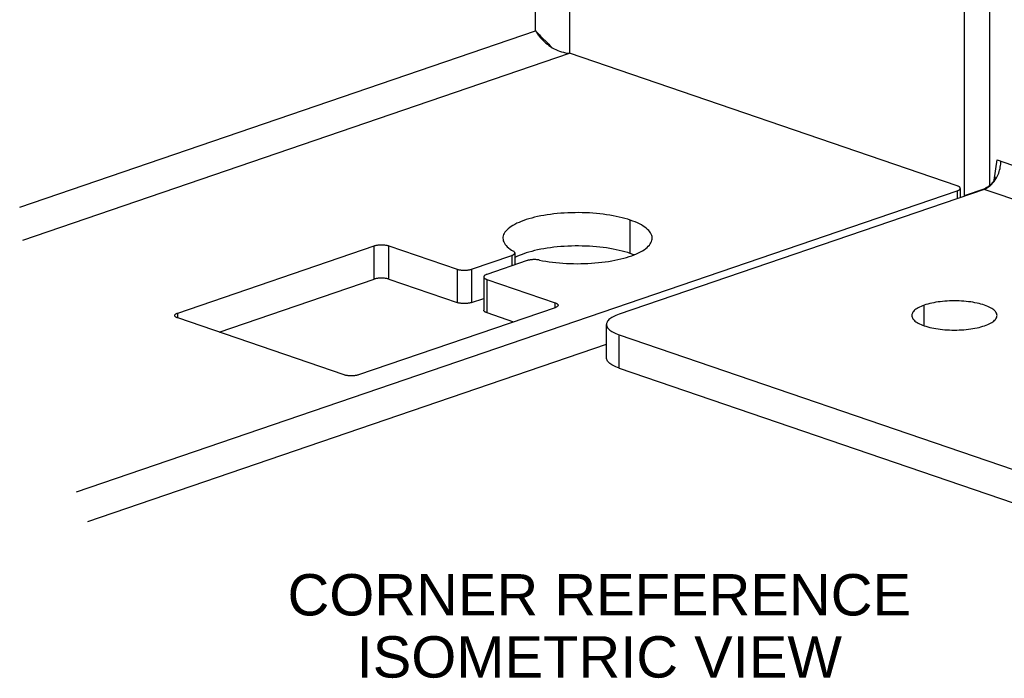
# Model space of a CAD drawing. Header units: inches. Extents: x 0 to 77.3, y 0 to 50.
# Tile 2 of 42: x 8.6 to 17.8, y 28.2 to 34.3. Entities that reach past the tile are written whole.
import ezdxf

# ---------------------------------------------------------------- set-up
doc = ezdxf.new("R2010")
doc.units = ezdxf.units.IN
doc.header["$LTSCALE"] = 4.25
doc.header["$MEASUREMENT"] = 0
doc.layers.get('0').update_dxf_attribs({"linetype": 'CONTINUOUS'})
doc.layers.add('DIMENSIONS', color=7, linetype='CONTINUOUS')
doc.styles.get("Standard").update_dxf_attribs({"font": 'arial.ttf'})

msp = doc.modelspace()

# ---------------------------------------------------------------- linework, layer by layer
at = {"color": 7, "linetype": 'Continuous'}
for p, q in [((13.4542, 34.2427), (13.4542, 42.2806)), ((13.7692, 42.1783), (13.7692, 34.0334)), ((17.4557, 32.7068), (17.4557, 41.6411)), ((8.6416, 32.5967), (13.4542, 34.2427)), ((13.4542, 34.2427), (13.4618, 34.2301)), ((13.4542, 34.2427), (13.4627, 34.2333)), ((13.4618, 34.2301), (13.4702, 34.2173)), ((13.4627, 34.2333), (13.4716, 34.2237)), ((13.4702, 34.2173), (13.4793, 34.2043)), ((13.4716, 34.2237), (13.4808, 34.214)), ((13.479, 34.2048), (13.4877, 34.1988)), ((13.4793, 34.2043), (13.4892, 34.1914)), ((13.4808, 34.214), (13.4904, 34.2041)), ((13.4877, 34.1988), (13.5033, 34.187)), ((13.4892, 34.1914), (13.5, 34.1784)), ((13.4904, 34.2041), (13.5004, 34.194)), ((13.5, 34.1784), (13.5114, 34.1656)), ((13.5004, 34.194), (13.5106, 34.1838)), ((13.5033, 34.187), (13.5181, 34.1749)), ((13.5106, 34.1838), (13.5654, 34.1296)), ((13.5181, 34.1749), (13.5319, 34.1625)), ((13.5114, 34.1656), (13.5236, 34.153)), ((13.5236, 34.153), (13.5365, 34.1406)), ((13.5319, 34.1625), (13.5387, 34.156)), ((13.5365, 34.1406), (13.5501, 34.1286)), ((13.5501, 34.1286), (13.5643, 34.117)), ((13.5643, 34.117), (13.5791, 34.1059)), ((13.5654, 34.1296), (13.5769, 34.1182)), ((13.5769, 34.1182), (13.5884, 34.1066)), ((13.5791, 34.1059), (13.5945, 34.0953)), ((13.5884, 34.1066), (13.6001, 34.0947)), ((13.5945, 34.0953), (13.6104, 34.0854)), ((13.6001, 34.0947), (13.607, 34.0875)), ((13.6104, 34.0854), (13.6268, 34.0762)), ((8.6715, 32.2899), (13.7692, 34.0334)), ((13.6268, 34.0762), (13.6436, 34.0677)), ((13.6436, 34.0677), (13.6608, 34.06)), ((13.6608, 34.06), (13.6784, 34.0532)), ((13.6784, 34.0532), (13.6962, 34.0473)), ((13.6962, 34.0473), (13.7143, 34.0423)), ((13.7143, 34.0423), (13.7325, 34.0383)), ((13.7325, 34.0383), (13.7508, 34.0354)), ((13.7508, 34.0354), (13.7692, 34.0334)), ((17.3882, 32.7957), (13.7692, 34.0334)), ((17.3933, 32.7938), (17.3882, 32.7957)), ((17.3979, 32.7918), (17.3933, 32.7938)), ((17.402, 32.7896), (17.3979, 32.7918)), ((9.1706, 29.9389), (17.3882, 32.7495)), ((17.3882, 32.7495), (17.3933, 32.7514)), ((17.3882, 32.7495), (17.3882, 32.6773)), ((17.3933, 32.7514), (17.3979, 32.7534)), ((17.3979, 32.7534), (17.402, 32.7555)), ((17.4057, 32.7874), (17.402, 32.7896)), ((17.402, 32.7555), (17.4057, 32.7578)), ((17.4088, 32.7851), (17.4057, 32.7874)), ((17.4057, 32.7578), (17.4088, 32.7601)), ((17.4114, 32.7827), (17.4088, 32.7851)), ((17.4088, 32.7601), (17.4114, 32.7625)), ((17.4135, 32.7802), (17.4114, 32.7827)), ((17.4114, 32.7625), (17.4135, 32.765)), ((17.4149, 32.7777), (17.4135, 32.7802)), ((17.4135, 32.765), (17.4149, 32.7675)), ((17.4158, 32.7751), (17.4149, 32.7777)), ((17.4149, 32.7675), (17.4158, 32.77)), ((17.4161, 32.7726), (17.4158, 32.7751)), ((17.4158, 32.77), (17.4161, 32.7726)), ((17.4161, 32.7726), (17.4161, 32.6869)), ((17.4555, 32.7003), (17.4557, 32.7068)), ((17.4557, 32.7068), (17.648, 32.7726)), ((13.5319, 32.5199), (13.5023, 32.5145)), ((13.5622, 32.5248), (13.5319, 32.5199)), ((13.5932, 32.5293), (13.5622, 32.5248)), ((13.6247, 32.5332), (13.5932, 32.5293)), ((13.6568, 32.5365), (13.6247, 32.5332)), ((13.6893, 32.5394), (13.6568, 32.5365)), ((13.7221, 32.5417), (13.6893, 32.5394)), ((13.7553, 32.5435), (13.7221, 32.5417)), ((13.7886, 32.5447), (13.7553, 32.5435)), ((13.8221, 32.5453), (13.7886, 32.5447)), ((13.8556, 32.5455), (13.8221, 32.5453)), ((13.8891, 32.545), (13.8556, 32.5455)), ((13.9226, 32.544), (13.8891, 32.545)), ((13.9558, 32.5425), (13.9226, 32.544)), ((13.9888, 32.5404), (13.9558, 32.5425)), ((14.0214, 32.5378), (13.9888, 32.5404)), ((14.0537, 32.5346), (14.0214, 32.5378)), ((14.0854, 32.5309), (14.0537, 32.5346)), ((14.1166, 32.5267), (14.0854, 32.5309)), ((14.1472, 32.522), (14.1166, 32.5267)), ((14.1771, 32.5168), (14.1472, 32.522)), ((14.2062, 32.5111), (14.1771, 32.5168)), ((13.2433, 32.4267), (13.2272, 32.4166)), ((13.2608, 32.4365), (13.2433, 32.4267)), ((13.2797, 32.446), (13.2608, 32.4365)), ((13.2999, 32.4551), (13.2797, 32.446)), ((13.3213, 32.4639), (13.2999, 32.4551)), ((13.344, 32.4724), (13.3213, 32.4639)), ((13.3678, 32.4805), (13.344, 32.4724)), ((13.3927, 32.4882), (13.3678, 32.4805)), ((13.4187, 32.4954), (13.3927, 32.4882)), ((13.4457, 32.5022), (13.4187, 32.4954)), ((13.4736, 32.5086), (13.4457, 32.5022)), ((13.5023, 32.5145), (13.4736, 32.5086)), ((14.2345, 32.5049), (14.2062, 32.5111)), ((14.2618, 32.4982), (14.2345, 32.5049)), ((14.2882, 32.4912), (14.2618, 32.4982)), ((14.3136, 32.4837), (14.2882, 32.4912)), ((14.3379, 32.4758), (14.3136, 32.4837)), ((14.3379, 32.1648), (14.3379, 32.4758)), ((14.361, 32.4674), (14.3379, 32.4758)), ((14.383, 32.4588), (14.361, 32.4674)), ((14.4037, 32.4497), (14.383, 32.4588)), ((14.4231, 32.4404), (14.4037, 32.4497)), ((14.4411, 32.4307), (14.4231, 32.4404)), ((14.4578, 32.4208), (14.4411, 32.4307)), ((13.1564, 32.3404), (13.1526, 32.329)), ((13.1619, 32.3518), (13.1564, 32.3404)), ((13.1689, 32.363), (13.1619, 32.3518)), ((13.1775, 32.3741), (13.1689, 32.363)), ((13.1877, 32.385), (13.1775, 32.3741)), ((13.1994, 32.3958), (13.1877, 32.385)), ((13.2126, 32.4063), (13.1994, 32.3958)), ((13.2272, 32.4166), (13.2126, 32.4063)), ((14.473, 32.4105), (14.4578, 32.4208)), ((14.4868, 32.4001), (14.473, 32.4105)), ((14.4991, 32.3894), (14.4868, 32.4001)), ((14.5099, 32.3785), (14.4991, 32.3894)), ((14.5192, 32.3675), (14.5099, 32.3785)), ((14.5269, 32.3564), (14.5192, 32.3675)), ((14.533, 32.3451), (14.5269, 32.3564)), ((14.5375, 32.3337), (14.533, 32.3451)), ((14.5404, 32.3223), (14.5375, 32.3337)), ((11.9605, 32.2392), (11.9667, 32.2406)), ((11.9667, 32.2406), (11.9732, 32.2419)), ((11.9732, 32.2419), (11.98, 32.2429)), ((11.98, 32.2429), (11.9871, 32.2438)), ((11.9871, 32.2438), (11.9943, 32.2445)), ((11.9943, 32.2445), (12.0016, 32.245)), ((12.0016, 32.245), (12.0091, 32.2453)), ((12.0091, 32.2453), (12.0166, 32.2454)), ((12.0166, 32.2454), (12.024, 32.2453)), ((12.024, 32.2453), (12.0315, 32.245)), ((12.0315, 32.245), (12.0388, 32.2445)), ((12.0388, 32.2445), (12.0461, 32.2438)), ((12.0461, 32.2438), (12.0531, 32.2429)), ((12.0531, 32.2429), (12.0599, 32.2419)), ((12.0599, 32.2419), (12.0664, 32.2406)), ((12.0664, 32.2406), (12.0727, 32.2392)), ((13.1503, 32.3176), (13.1497, 32.3074)), ((13.1497, 32.3074), (13.1497, 32.3061)), ((13.1497, 32.3061), (13.1507, 32.2947)), ((13.1526, 32.329), (13.1503, 32.3176)), ((13.1507, 32.2947), (13.1533, 32.2832)), ((13.1533, 32.2832), (13.1575, 32.2718)), ((13.1575, 32.2718), (13.1633, 32.2605)), ((13.1633, 32.2605), (13.1707, 32.2494)), ((13.1707, 32.2494), (13.1797, 32.2383)), ((14.5057, 32.2318), (14.5156, 32.2428)), ((14.5156, 32.2428), (14.5239, 32.2539)), ((14.5239, 32.2539), (14.5307, 32.2651)), ((14.5307, 32.2651), (14.5358, 32.2765)), ((14.5358, 32.2765), (14.5394, 32.2879)), ((14.5394, 32.2879), (14.5413, 32.2993)), ((14.5417, 32.3108), (14.5404, 32.3223)), ((14.5413, 32.2993), (14.5417, 32.3074)), ((14.5417, 32.3074), (14.5417, 32.3108)), ((10.1154, 31.6087), (11.9491, 32.2359)), ((11.9491, 32.2359), (11.9546, 32.2376)), ((11.9491, 31.9249), (11.9491, 32.2359)), ((11.9546, 32.2376), (11.9605, 32.2392)), ((12.0727, 32.2392), (12.0785, 32.2376)), ((12.0785, 32.2376), (12.0841, 32.2359)), ((12.0841, 31.9249), (12.0841, 32.2359)), ((12.0841, 32.2359), (12.7219, 32.0177)), ((13.1797, 32.2383), (13.1902, 32.2274)), ((13.1902, 32.2274), (13.2022, 32.2167)), ((13.2022, 32.2167), (13.2157, 32.2062)), ((13.2157, 32.2062), (13.2307, 32.196)), ((13.2307, 32.196), (13.2471, 32.1859)), ((13.2373, 32.1479), (13.2417, 32.1498)), ((13.2417, 32.1498), (13.2457, 32.1518)), ((13.2457, 32.1518), (13.2492, 32.1539)), ((13.2505, 32.1838), (13.2471, 32.1859)), ((13.2492, 32.1539), (13.2523, 32.156)), ((13.2534, 32.1816), (13.2505, 32.1838)), ((13.2523, 32.156), (13.2549, 32.1582)), ((13.2558, 32.1794), (13.2534, 32.1816)), ((13.2549, 32.1582), (13.257, 32.1605)), ((13.2577, 32.1771), (13.2558, 32.1794)), ((13.257, 32.1605), (13.2586, 32.1628)), ((13.2592, 32.1748), (13.2577, 32.1771)), ((13.2586, 32.1628), (13.2598, 32.1652)), ((13.2601, 32.1724), (13.2592, 32.1748)), ((13.2598, 32.1652), (13.2604, 32.1676)), ((13.2605, 32.17), (13.2601, 32.1724)), ((13.2604, 32.1676), (13.2605, 32.1693)), ((13.2605, 32.1693), (13.2605, 32.17)), ((13.2605, 32.1693), (13.2605, 32.0588)), ((14.3517, 32.144), (14.3741, 32.1525)), ((14.3741, 32.1525), (14.3954, 32.1614)), ((14.3954, 32.1614), (14.4153, 32.1706)), ((14.4153, 32.1706), (14.4339, 32.1801)), ((14.4339, 32.1801), (14.4511, 32.19)), ((14.4511, 32.19), (14.467, 32.2001)), ((14.467, 32.2001), (14.4814, 32.2105)), ((14.4814, 32.2105), (14.4943, 32.221)), ((14.4943, 32.221), (14.5057, 32.2318)), ((12.8569, 32.0177), (13.2326, 32.1462)), ((13.3743, 32.0977), (12.9986, 31.9692)), ((13.2326, 32.1462), (13.2373, 32.1479)), ((13.2326, 32.1462), (13.2326, 32.0492)), ((13.3794, 32.0993), (13.3743, 32.0977)), ((13.3849, 32.1008), (13.3794, 32.0993)), ((13.3907, 32.1022), (13.3849, 32.1008)), ((13.3967, 32.1034), (13.3907, 32.1022)), ((13.403, 32.1045), (13.3967, 32.1034)), ((13.4095, 32.1053), (13.403, 32.1045)), ((13.4162, 32.1061), (13.4095, 32.1053)), ((13.423, 32.1066), (13.4162, 32.1061)), ((13.4299, 32.107), (13.423, 32.1066)), ((13.4369, 32.1072), (13.4299, 32.107)), ((13.4439, 32.1073), (13.4369, 32.1072)), ((13.4509, 32.1071), (13.4439, 32.1073)), ((13.4578, 32.1068), (13.4509, 32.1071)), ((13.4647, 32.1063), (13.4578, 32.1068)), ((13.4714, 32.1057), (13.4647, 32.1063)), ((13.478, 32.1048), (13.4714, 32.1057)), ((13.4843, 32.1038), (13.478, 32.1048)), ((13.4905, 32.1027), (13.4843, 32.1038)), ((13.4905, 32.1027), (13.5198, 32.0971)), ((13.5198, 32.0971), (13.5498, 32.092)), ((13.5498, 32.092), (13.5805, 32.0873)), ((13.5805, 32.0873), (13.6118, 32.0832)), ((13.6118, 32.0832), (13.6436, 32.0796)), ((13.6436, 32.0796), (13.6759, 32.0766)), ((13.6759, 32.0766), (13.7087, 32.074)), ((13.7087, 32.074), (13.7417, 32.072)), ((13.7417, 32.072), (13.775, 32.0706)), ((13.775, 32.0706), (13.8084, 32.0697)), ((13.8084, 32.0697), (13.8419, 32.0694)), ((13.8419, 32.0694), (13.8755, 32.0696)), ((13.8755, 32.0696), (13.9089, 32.0704)), ((13.9089, 32.0704), (13.9423, 32.0717)), ((13.9423, 32.0717), (13.9754, 32.0735)), ((13.9754, 32.0735), (14.0082, 32.0759)), ((14.0082, 32.0759), (14.0406, 32.0789)), ((14.0406, 32.0789), (14.0725, 32.0824)), ((14.0725, 32.0824), (14.104, 32.0864)), ((14.104, 32.0864), (14.1348, 32.0909)), ((14.1348, 32.0909), (14.165, 32.0959)), ((14.165, 32.0959), (14.1944, 32.1014)), ((14.1944, 32.1014), (14.223, 32.1074)), ((14.223, 32.1074), (14.2508, 32.1138)), ((14.2508, 32.1138), (14.2776, 32.1207)), ((14.2776, 32.1207), (14.3034, 32.1281)), ((14.3034, 32.1281), (14.3281, 32.1358)), ((14.3281, 32.1358), (14.3517, 32.144)), ((12.7219, 32.0177), (12.7219, 31.7067)), ((12.7219, 32.0177), (12.7274, 32.016)), ((12.7274, 32.016), (12.7333, 32.0144)), ((12.7333, 32.0144), (12.7395, 32.013)), ((12.7395, 32.013), (12.7461, 32.0117)), ((12.7461, 32.0117), (12.7529, 32.0106)), ((12.7529, 32.0106), (12.7599, 32.0097)), ((12.7599, 32.0097), (12.7671, 32.009)), ((12.7671, 32.009), (12.7745, 32.0085)), ((12.7745, 32.0085), (12.7819, 32.0082)), ((12.7819, 32.0082), (12.7894, 32.0081)), ((12.7894, 32.0081), (12.7969, 32.0082)), ((12.7969, 32.0082), (12.8043, 32.0085)), ((12.8043, 32.0085), (12.8117, 32.009)), ((12.8117, 32.009), (12.8189, 32.0097)), ((12.8189, 32.0097), (12.8259, 32.0106)), ((12.8259, 32.0106), (12.8327, 32.0117)), ((12.8327, 32.0117), (12.8393, 32.013)), ((12.8393, 32.013), (12.8455, 32.0144)), ((12.8455, 32.0144), (12.8514, 32.016)), ((12.8514, 32.016), (12.8569, 32.0177)), ((12.8569, 32.0177), (12.8569, 31.7067)), ((12.9889, 31.9653), (12.9847, 31.9632)), ((12.9935, 31.9673), (12.9889, 31.9653)), ((12.9986, 31.9692), (12.9935, 31.9673)), ((12.971, 31.9487), (12.9707, 31.9461)), ((12.9707, 31.9461), (12.9707, 31.6352)), ((12.9707, 31.9461), (12.971, 31.9436)), ((12.9718, 31.9512), (12.971, 31.9487)), ((12.971, 31.9436), (12.9718, 31.941)), ((12.9733, 31.9538), (12.9718, 31.9512)), ((12.9718, 31.941), (12.9733, 31.9385)), ((12.9753, 31.9562), (12.9733, 31.9538)), ((12.9733, 31.9385), (12.9753, 31.936)), ((12.9779, 31.9586), (12.9753, 31.9562)), ((12.9753, 31.936), (12.9779, 31.9336)), ((12.9811, 31.961), (12.9779, 31.9586)), ((12.9779, 31.9336), (12.9811, 31.9313)), ((12.9847, 31.9632), (12.9811, 31.961)), ((12.9811, 31.9313), (12.9847, 31.9291)), ((12.9847, 31.9291), (12.9889, 31.9269)), ((12.9889, 31.9269), (12.9935, 31.9249)), ((12.9935, 31.9249), (12.9986, 31.9231)), ((12.9986, 31.9231), (12.9986, 31.6121)), ((12.9986, 31.9231), (13.6365, 31.7049)), ((13.6365, 31.6587), (13.6365, 31.7049)), ((13.6365, 31.7049), (13.6416, 31.703)), ((13.6416, 31.703), (13.6462, 31.701)), ((13.6462, 31.701), (13.6504, 31.6989)), ((13.6504, 31.6989), (13.654, 31.6966)), ((13.654, 31.6966), (13.6572, 31.6943)), ((13.6572, 31.6943), (13.6598, 31.6919)), ((13.6598, 31.6919), (13.6618, 31.6894)), ((10.0921, 31.5957), (10.0947, 31.5981)), ((10.0947, 31.5981), (10.0978, 31.6004)), ((10.0978, 31.6004), (10.1015, 31.6027)), ((10.1015, 31.6027), (10.1057, 31.6048)), ((10.1057, 31.6048), (10.1103, 31.6068)), ((10.1103, 31.6068), (10.1154, 31.6087)), ((10.1154, 31.5625), (10.1154, 31.6087)), ((13.6365, 31.6587), (11.8028, 31.0316)), ((13.6416, 31.6606), (13.6365, 31.6587)), ((13.6462, 31.6626), (13.6416, 31.6606)), ((13.6504, 31.6648), (13.6462, 31.6626)), ((13.654, 31.667), (13.6504, 31.6648)), ((13.6572, 31.6693), (13.654, 31.667)), ((13.6598, 31.6717), (13.6572, 31.6693)), ((13.6618, 31.6742), (13.6598, 31.6717)), ((13.6618, 31.6894), (13.6633, 31.6869)), ((13.6633, 31.6767), (13.6618, 31.6742)), ((13.6633, 31.6869), (13.6641, 31.6844)), ((13.6641, 31.6793), (13.6633, 31.6767)), ((13.6641, 31.6844), (13.6644, 31.6818)), ((13.6644, 31.6818), (13.6641, 31.6793)), ((17.0799, 31.4898), (17.0799, 31.6822)), ((10.0874, 31.5856), (10.0877, 31.5882)), ((10.0877, 31.5831), (10.0874, 31.5856)), ((10.0877, 31.5882), (10.0886, 31.5907)), ((10.0886, 31.5805), (10.0877, 31.5831)), ((10.0886, 31.5907), (10.0901, 31.5932)), ((10.0901, 31.578), (10.0886, 31.5805)), ((10.0901, 31.5932), (10.0921, 31.5957)), ((10.0921, 31.5755), (10.0901, 31.578)), ((10.0947, 31.5731), (10.0921, 31.5755)), ((10.0978, 31.5708), (10.0947, 31.5731)), ((10.1015, 31.5686), (10.0978, 31.5708)), ((10.1057, 31.5664), (10.1015, 31.5686)), ((10.1103, 31.5644), (10.1057, 31.5664)), ((10.1154, 31.5625), (10.1103, 31.5644)), ((11.6678, 31.0316), (10.1154, 31.5625)), ((14.116, 31.1909), (14.116, 31.5018)), ((14.2325, 31.0947), (14.2325, 31.4056)), ((14.1166, 31.1832), (14.116, 31.1909)), ((14.1185, 31.1756), (14.1166, 31.1832)), ((14.1216, 31.1681), (14.1185, 31.1756)), ((14.1259, 31.1606), (14.1216, 31.1681)), ((14.1315, 31.1532), (14.1259, 31.1606)), ((14.1383, 31.1459), (14.1315, 31.1532)), ((14.1463, 31.1388), (14.1383, 31.1459)), ((14.1554, 31.1319), (14.1463, 31.1388)), ((14.1656, 31.1251), (14.1554, 31.1319)), ((14.1769, 31.1185), (14.1656, 31.1251)), ((14.1893, 31.1122), (14.1769, 31.1185)), ((14.2027, 31.1061), (14.1893, 31.1122)), ((14.2171, 31.1002), (14.2027, 31.1061)), ((14.2325, 31.0947), (14.2171, 31.1002)), ((14.2325, 31.0947), (22.2121, 28.3655)), ((11.6733, 31.0298), (11.6678, 31.0316)), ((11.6792, 31.0283), (11.6733, 31.0298)), ((11.6854, 31.0268), (11.6792, 31.0283)), ((11.692, 31.0256), (11.6854, 31.0268)), ((11.6988, 31.0245), (11.692, 31.0256)), ((11.7058, 31.0236), (11.6988, 31.0245)), ((11.713, 31.0229), (11.7058, 31.0236)), ((11.7204, 31.0224), (11.713, 31.0229)), ((11.7278, 31.0221), (11.7204, 31.0224)), ((11.7353, 31.022), (11.7278, 31.0221)), ((11.7428, 31.0221), (11.7353, 31.022)), ((11.7503, 31.0224), (11.7428, 31.0221)), ((11.7576, 31.0229), (11.7503, 31.0224)), ((11.7648, 31.0236), (11.7576, 31.0229)), ((11.7718, 31.0245), (11.7648, 31.0236)), ((11.7787, 31.0256), (11.7718, 31.0245)), ((11.7852, 31.0268), (11.7787, 31.0256)), ((11.7914, 31.0283), (11.7852, 31.0268)), ((11.7973, 31.0298), (11.7914, 31.0283)), ((11.8028, 31.0316), (11.7973, 31.0298))]:
    msp.add_line(p, q, dxfattribs=at)
at = {"color": 3, "linetype": 'Continuous'}
for p, q in [((17.6896, 41.561), (17.6896, 32.7988)), ((17.7339, 32.8499), (17.7601, 33.0378)), ((17.7601, 33.0378), (23.4334, 31.0974)), ((17.7899, 32.9706), (17.7922, 32.9845)), ((17.7922, 32.9845), (17.7938, 32.9984)), ((17.7938, 32.9984), (17.7948, 33.0122)), ((17.7948, 33.0122), (17.7952, 33.0258)), ((17.7571, 32.8763), (17.7634, 32.889)), ((17.7634, 32.889), (17.7693, 32.902)), ((17.7693, 32.902), (17.7746, 32.9154)), ((17.7746, 32.9154), (17.7793, 32.929)), ((17.7793, 32.929), (17.7835, 32.9427)), ((17.7835, 32.9427), (17.787, 32.9566)), ((17.787, 32.9566), (17.7899, 32.9706)), ((17.683, 32.7934), (17.6796, 32.7909)), ((17.681, 32.7856), (17.6907, 32.793)), ((17.6862, 32.796), (17.683, 32.7934)), ((17.6893, 32.7986), (17.6862, 32.796)), ((17.6924, 32.8012), (17.6893, 32.7986)), ((17.6907, 32.793), (17.7002, 32.8012)), ((17.6954, 32.8038), (17.6924, 32.8012)), ((17.6983, 32.8065), (17.6954, 32.8038)), ((17.7011, 32.8092), (17.6983, 32.8065)), ((17.7002, 32.8012), (17.7094, 32.8101)), ((17.7039, 32.8119), (17.7011, 32.8092)), ((17.7065, 32.8147), (17.7039, 32.8119)), ((17.7091, 32.8174), (17.7065, 32.8147)), ((17.7116, 32.8202), (17.7091, 32.8174)), ((17.7094, 32.8101), (17.7183, 32.8197)), ((17.7141, 32.823), (17.7116, 32.8202)), ((17.7164, 32.8258), (17.7141, 32.823)), ((17.7187, 32.8286), (17.7164, 32.8258)), ((17.7183, 32.8197), (17.7268, 32.8299)), ((17.7209, 32.8313), (17.7187, 32.8286)), ((17.7231, 32.8341), (17.7209, 32.8313)), ((17.7251, 32.8369), (17.7231, 32.8341)), ((17.7271, 32.8396), (17.7251, 32.8369)), ((17.7268, 32.8299), (17.735, 32.8407)), ((17.729, 32.8423), (17.7271, 32.8396)), ((17.7308, 32.845), (17.729, 32.8423)), ((17.7325, 32.8476), (17.7308, 32.845)), ((17.7342, 32.8503), (17.7325, 32.8476)), ((17.7358, 32.8528), (17.7342, 32.8503)), ((17.735, 32.8407), (17.7428, 32.8521)), ((17.7373, 32.8553), (17.7358, 32.8528)), ((17.7387, 32.8578), (17.7373, 32.8553)), ((17.74, 32.8602), (17.7387, 32.8578)), ((17.7412, 32.8625), (17.74, 32.8602)), ((17.7424, 32.8647), (17.7412, 32.8625)), ((17.7435, 32.8668), (17.7424, 32.8647)), ((17.7428, 32.8521), (17.7502, 32.864)), ((17.7444, 32.8689), (17.7435, 32.8668)), ((17.7453, 32.8708), (17.7444, 32.8689)), ((17.7461, 32.8726), (17.7453, 32.8708)), ((17.7468, 32.8741), (17.7461, 32.8726)), ((17.7474, 32.8755), (17.7468, 32.8741)), ((17.7478, 32.8766), (17.7474, 32.8755)), ((17.7481, 32.8774), (17.7478, 32.8766)), ((17.7483, 32.8779), (17.7481, 32.8774)), ((17.7483, 32.878), (17.7484, 32.8781)), ((17.7484, 32.8781), (17.7483, 32.8779)), ((17.7502, 32.864), (17.7571, 32.8763)), ((17.6385, 32.7629), (14.2325, 31.598)), ((23.3248, 30.8175), (17.6377, 32.7627)), ((17.6385, 32.7629), (17.6393, 32.7632)), ((17.6393, 32.7632), (17.6401, 32.7635)), ((17.6401, 32.7635), (17.6409, 32.7638)), ((17.6409, 32.7638), (17.6511, 32.768)), ((17.6409, 32.7638), (17.6429, 32.7672)), ((17.6429, 32.7672), (17.645, 32.7698)), ((17.645, 32.7698), (17.6472, 32.7716)), ((17.6472, 32.7716), (17.6482, 32.7721)), ((17.6499, 32.7729), (17.6482, 32.7721)), ((17.6539, 32.7749), (17.6499, 32.7729)), ((17.6511, 32.768), (17.6612, 32.773)), ((17.6578, 32.777), (17.6539, 32.7749)), ((17.6617, 32.7791), (17.6578, 32.777)), ((17.6612, 32.773), (17.6712, 32.7789)), ((17.6655, 32.7814), (17.6617, 32.7791)), ((17.6692, 32.7837), (17.6655, 32.7814)), ((17.6727, 32.786), (17.6692, 32.7837)), ((17.6712, 32.7789), (17.681, 32.7856)), ((17.6762, 32.7885), (17.6727, 32.786)), ((17.6796, 32.7909), (17.6762, 32.7885)), ((13.3213, 32.153), (13.2999, 32.1442)), ((13.344, 32.1615), (13.3213, 32.153)), ((13.3678, 32.1695), (13.344, 32.1615)), ((13.3927, 32.1772), (13.3678, 32.1695)), ((13.4187, 32.1845), (13.3927, 32.1772)), ((13.4457, 32.1913), (13.4187, 32.1845)), ((13.4736, 32.1976), (13.4457, 32.1913)), ((13.5023, 32.2035), (13.4736, 32.1976)), ((13.5319, 32.209), (13.5023, 32.2035)), ((13.5622, 32.2139), (13.5319, 32.209)), ((13.5932, 32.2183), (13.5622, 32.2139)), ((13.6247, 32.2222), (13.5932, 32.2183)), ((13.6568, 32.2256), (13.6247, 32.2222)), ((13.6893, 32.2284), (13.6568, 32.2256)), ((13.7221, 32.2307), (13.6893, 32.2284)), ((13.7553, 32.2325), (13.7221, 32.2307)), ((13.7886, 32.2337), (13.7553, 32.2325)), ((13.8221, 32.2344), (13.7886, 32.2337)), ((13.8556, 32.2345), (13.8221, 32.2344)), ((13.8891, 32.2341), (13.8556, 32.2345)), ((13.9226, 32.2331), (13.8891, 32.2341)), ((13.9558, 32.2315), (13.9226, 32.2331)), ((13.9888, 32.2294), (13.9558, 32.2315)), ((14.0214, 32.2268), (13.9888, 32.2294)), ((14.0537, 32.2236), (14.0214, 32.2268)), ((14.0854, 32.22), (14.0537, 32.2236)), ((14.1166, 32.2157), (14.0854, 32.22)), ((14.1472, 32.211), (14.1166, 32.2157)), ((14.1771, 32.2058), (14.1472, 32.211)), ((14.2062, 32.2001), (14.1771, 32.2058)), ((14.2345, 32.1939), (14.2062, 32.2001)), ((14.2618, 32.1873), (14.2345, 32.1939)), ((14.2882, 32.1802), (14.2618, 32.1873)), ((14.3136, 32.1727), (14.2882, 32.1802)), ((14.3379, 32.1648), (14.3136, 32.1727)), ((14.361, 32.1565), (14.3379, 32.1648)), ((14.3726, 32.1519), (14.361, 32.1565)), ((13.2608, 32.1255), (13.2605, 32.1253)), ((13.2797, 32.135), (13.2608, 32.1255)), ((13.2999, 32.1442), (13.2797, 32.135)), ((10.5025, 31.4301), (11.9491, 31.9249)), ((11.9546, 31.9266), (11.9491, 31.9249)), ((11.9605, 31.9282), (11.9546, 31.9266)), ((11.9667, 31.9297), (11.9605, 31.9282)), ((11.9732, 31.9309), (11.9667, 31.9297)), ((11.98, 31.932), (11.9732, 31.9309)), ((11.9871, 31.9329), (11.98, 31.932)), ((11.9943, 31.9336), (11.9871, 31.9329)), ((12.0016, 31.9341), (11.9943, 31.9336)), ((12.0091, 31.9344), (12.0016, 31.9341)), ((12.0166, 31.9345), (12.0091, 31.9344)), ((12.024, 31.9344), (12.0166, 31.9345)), ((12.0315, 31.9341), (12.024, 31.9344)), ((12.0388, 31.9336), (12.0315, 31.9341)), ((12.0461, 31.9329), (12.0388, 31.9336)), ((12.0531, 31.932), (12.0461, 31.9329)), ((12.0599, 31.9309), (12.0531, 31.932)), ((12.0664, 31.9297), (12.0599, 31.9309)), ((12.0727, 31.9282), (12.0664, 31.9297)), ((12.0785, 31.9266), (12.0727, 31.9282)), ((12.0841, 31.9249), (12.0785, 31.9266)), ((12.0841, 31.9249), (12.7219, 31.7067)), ((12.7274, 31.705), (12.7219, 31.7067)), ((12.7333, 31.7034), (12.7274, 31.705)), ((12.7395, 31.702), (12.7333, 31.7034)), ((12.7461, 31.7007), (12.7395, 31.702)), ((12.7529, 31.6997), (12.7461, 31.7007)), ((12.7599, 31.6988), (12.7529, 31.6997)), ((12.7671, 31.6981), (12.7599, 31.6988)), ((12.7745, 31.6976), (12.7671, 31.6981)), ((12.7819, 31.6973), (12.7745, 31.6976)), ((12.7894, 31.6972), (12.7819, 31.6973)), ((12.7969, 31.6973), (12.7894, 31.6972)), ((12.8043, 31.6976), (12.7969, 31.6973)), ((12.8117, 31.6981), (12.8043, 31.6976)), ((12.8189, 31.6988), (12.8117, 31.6981)), ((12.8259, 31.6997), (12.8189, 31.6988)), ((12.8327, 31.7007), (12.8259, 31.6997)), ((12.8393, 31.702), (12.8327, 31.7007)), ((12.8455, 31.7034), (12.8393, 31.702)), ((12.8514, 31.705), (12.8455, 31.7034)), ((12.8569, 31.7067), (12.8514, 31.705)), ((12.8569, 31.7067), (12.9707, 31.7457)), ((17.1132, 31.6924), (17.0962, 31.6874)), ((17.131, 31.6969), (17.1132, 31.6924)), ((17.1496, 31.7012), (17.131, 31.6969)), ((17.1688, 31.7051), (17.1496, 31.7012)), ((17.1886, 31.7086), (17.1688, 31.7051)), ((17.209, 31.7117), (17.1886, 31.7086)), ((17.2298, 31.7144), (17.209, 31.7117)), ((17.2511, 31.7167), (17.2298, 31.7144)), ((17.2727, 31.7186), (17.2511, 31.7167)), ((17.2945, 31.7201), (17.2727, 31.7186)), ((17.3166, 31.7212), (17.2945, 31.7201)), ((17.3389, 31.7218), (17.3166, 31.7212)), ((17.3612, 31.722), (17.3389, 31.7218)), ((17.3835, 31.7218), (17.3612, 31.722)), ((17.4057, 31.7212), (17.3835, 31.7218)), ((17.4278, 31.7201), (17.4057, 31.7212)), ((17.4497, 31.7186), (17.4278, 31.7201)), ((17.4713, 31.7167), (17.4497, 31.7186)), ((17.4925, 31.7144), (17.4713, 31.7167)), ((17.5134, 31.7117), (17.4925, 31.7144)), ((17.5337, 31.7086), (17.5134, 31.7117)), ((17.5535, 31.7051), (17.5337, 31.7086)), ((17.5728, 31.7012), (17.5535, 31.7051)), ((17.5913, 31.6969), (17.5728, 31.7012)), ((17.6091, 31.6924), (17.5913, 31.6969)), ((17.6262, 31.6874), (17.6091, 31.6924)), ((12.971, 31.6326), (12.9707, 31.6352)), ((12.9718, 31.6301), (12.971, 31.6326)), ((12.9733, 31.6276), (12.9718, 31.6301)), ((12.9753, 31.6251), (12.9733, 31.6276)), ((12.9779, 31.6227), (12.9753, 31.6251)), ((12.9811, 31.6204), (12.9779, 31.6227)), ((12.9847, 31.6181), (12.9811, 31.6204)), ((12.9889, 31.616), (12.9847, 31.6181)), ((12.9935, 31.614), (12.9889, 31.616)), ((12.9986, 31.6121), (12.9935, 31.614)), ((12.9986, 31.6121), (13.2494, 31.5263)), ((14.2325, 31.598), (14.2171, 31.5925)), ((16.9659, 31.6012), (16.9641, 31.5936)), ((16.9691, 31.6088), (16.9659, 31.6012)), ((16.9734, 31.6163), (16.9691, 31.6088)), ((16.979, 31.6237), (16.9734, 31.6163)), ((16.9858, 31.6309), (16.979, 31.6237)), ((16.9937, 31.6381), (16.9858, 31.6309)), ((17.0028, 31.645), (16.9937, 31.6381)), ((17.0131, 31.6518), (17.0028, 31.645)), ((17.0244, 31.6584), (17.0131, 31.6518)), ((17.0368, 31.6647), (17.0244, 31.6584)), ((17.0502, 31.6708), (17.0368, 31.6647)), ((17.0646, 31.6766), (17.0502, 31.6708)), ((17.0799, 31.6822), (17.0646, 31.6766)), ((17.0962, 31.6874), (17.0799, 31.6822)), ((17.6424, 31.6822), (17.6262, 31.6874)), ((17.6577, 31.6767), (17.6424, 31.6822)), ((17.6721, 31.6708), (17.6577, 31.6767)), ((17.6855, 31.6647), (17.6721, 31.6708)), ((17.6979, 31.6584), (17.6855, 31.6647)), ((17.7093, 31.6518), (17.6979, 31.6584)), ((17.7195, 31.645), (17.7093, 31.6518)), ((17.7286, 31.6381), (17.7195, 31.645)), ((17.7366, 31.6309), (17.7286, 31.6381)), ((17.7433, 31.6237), (17.7366, 31.6309)), ((17.7489, 31.6163), (17.7433, 31.6237)), ((17.7533, 31.6088), (17.7489, 31.6163)), ((17.7564, 31.6012), (17.7533, 31.6088)), ((17.7583, 31.5936), (17.7564, 31.6012)), ((14.1166, 31.5095), (14.116, 31.5018)), ((14.1185, 31.5171), (14.1166, 31.5095)), ((14.1216, 31.5246), (14.1185, 31.5171)), ((14.1259, 31.5321), (14.1216, 31.5246)), ((14.1315, 31.5395), (14.1259, 31.5321)), ((14.1383, 31.5468), (14.1315, 31.5395)), ((14.1463, 31.5539), (14.1383, 31.5468)), ((14.1554, 31.5608), (14.1463, 31.5539)), ((14.1656, 31.5676), (14.1554, 31.5608)), ((14.1769, 31.5742), (14.1656, 31.5676)), ((14.1893, 31.5805), (14.1769, 31.5742)), ((14.2027, 31.5866), (14.1893, 31.5805)), ((14.2171, 31.5925), (14.2027, 31.5866)), ((16.9641, 31.5936), (16.9634, 31.586)), ((16.9634, 31.586), (16.9641, 31.5784)), ((16.9641, 31.5784), (16.9659, 31.5708)), ((16.9659, 31.5708), (16.9691, 31.5632)), ((16.9691, 31.5632), (16.9734, 31.5557)), ((16.9734, 31.5557), (16.979, 31.5484)), ((16.979, 31.5484), (16.9858, 31.5411)), ((16.9858, 31.5411), (16.9937, 31.534)), ((16.9937, 31.534), (17.0028, 31.527)), ((17.0028, 31.527), (17.0131, 31.5202)), ((17.0131, 31.5202), (17.0244, 31.5136)), ((17.0244, 31.5136), (17.0368, 31.5073)), ((17.0368, 31.5073), (17.0502, 31.5012)), ((17.6721, 31.5012), (17.6855, 31.5073)), ((17.6855, 31.5073), (17.6979, 31.5136)), ((17.6979, 31.5136), (17.7093, 31.5202)), ((17.7093, 31.5202), (17.7195, 31.527)), ((17.7195, 31.527), (17.7286, 31.534)), ((17.7286, 31.534), (17.7366, 31.5411)), ((17.7366, 31.5411), (17.7433, 31.5484)), ((17.7433, 31.5484), (17.7489, 31.5557)), ((17.7489, 31.5557), (17.7533, 31.5632)), ((17.7533, 31.5632), (17.7564, 31.5708)), ((17.7564, 31.5708), (17.7583, 31.5784)), ((17.7589, 31.586), (17.7583, 31.5936)), ((17.7583, 31.5784), (17.7589, 31.586)), ((14.116, 31.5018), (14.1166, 31.4942)), ((14.1166, 31.4942), (14.1185, 31.4866)), ((14.1185, 31.4866), (14.1216, 31.479)), ((14.1216, 31.479), (14.1259, 31.4716)), ((14.1259, 31.4716), (14.1315, 31.4642)), ((14.1315, 31.4642), (14.1383, 31.4569)), ((14.1383, 31.4569), (14.1463, 31.4498)), ((14.1463, 31.4498), (14.1554, 31.4428)), ((14.1554, 31.4428), (14.1656, 31.436)), ((14.1656, 31.436), (14.1769, 31.4295)), ((14.1769, 31.4295), (14.1893, 31.4231)), ((14.1893, 31.4231), (14.2027, 31.417)), ((14.2027, 31.417), (14.2171, 31.4112)), ((17.0502, 31.5012), (17.0646, 31.4954)), ((17.0646, 31.4954), (17.0799, 31.4898)), ((17.0799, 31.4898), (17.0961, 31.4846)), ((17.0961, 31.4846), (17.1132, 31.4797)), ((17.1132, 31.4797), (17.131, 31.4751)), ((17.131, 31.4751), (17.1496, 31.4708)), ((17.1496, 31.4708), (17.1688, 31.467)), ((17.1688, 31.467), (17.1886, 31.4634)), ((17.1886, 31.4634), (17.209, 31.4603)), ((17.209, 31.4603), (17.2298, 31.4576)), ((17.2298, 31.4576), (17.2511, 31.4553)), ((17.2511, 31.4553), (17.2727, 31.4534)), ((17.2727, 31.4534), (17.2945, 31.4519)), ((17.2945, 31.4519), (17.3166, 31.4508)), ((17.3166, 31.4508), (17.3389, 31.4502)), ((17.3389, 31.4502), (17.3612, 31.45)), ((17.3612, 31.45), (17.3835, 31.4502)), ((17.3835, 31.4502), (17.4057, 31.4508)), ((17.4057, 31.4508), (17.4278, 31.4519)), ((17.4278, 31.4519), (17.4497, 31.4534)), ((17.4497, 31.4534), (17.4713, 31.4553)), ((17.4713, 31.4553), (17.4925, 31.4576)), ((17.4925, 31.4576), (17.5134, 31.4603)), ((17.5134, 31.4603), (17.5337, 31.4634)), ((17.5337, 31.4634), (17.5535, 31.467)), ((17.5535, 31.467), (17.5728, 31.4708)), ((17.5728, 31.4708), (17.5913, 31.4751)), ((17.5913, 31.4751), (17.6091, 31.4797)), ((17.6091, 31.4797), (17.6262, 31.4846)), ((17.6262, 31.4846), (17.6424, 31.4898)), ((17.6424, 31.4898), (17.6577, 31.4954)), ((17.6577, 31.4954), (17.6721, 31.5012)), ((14.2171, 31.4112), (14.2325, 31.4056)), ((14.2325, 31.4056), (22.3468, 28.6304)), ((9.276, 29.664), (14.116, 31.3194))]:
    msp.add_line(p, q, dxfattribs=at)

# ---------------------------------------------------------------- texts
at = {"layer": 'DIMENSIONS', "color": 2, "linetype": 'Continuous', "insert": (14.0489, 29.1719), "char_height": 0.386364, "width": 5.806945, "attachment_point": 2, "line_spacing_factor": 0.9}
msp.add_mtext('CORNER REFERENCE\\PISOMETRIC VIEW', dxfattribs=at)

doc.saveas('drawing.dxf')
